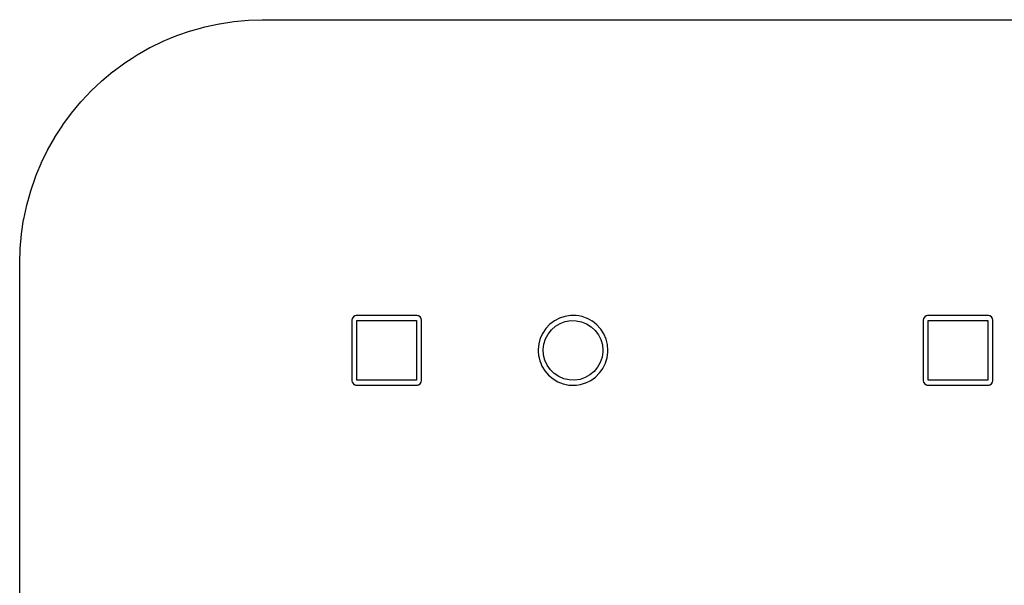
# Model space of a CAD drawing. Extents: x 0.01 to 2.39, y 0.01 to 1.96.
# Tile 2 of 3: x 0.02 to 1.58, y 1.06 to 1.96. Entities that reach past the tile are written whole.
import ezdxf

# ---------------------------------------------------------------- set-up
doc = ezdxf.new("R2010")
doc.units = 0
doc.header["$MEASUREMENT"] = 0
doc.layers.add('BLACK', color=7, linetype='CONTINUOUS')

msp = doc.modelspace()

# ---------------------------------------------------------------- linework, layer by layer
at = {"layer": 'BLACK', "linetype": 'CONTINUOUS'}
for p, q in [((0.311513, 1.94945), (0.334007, 1.95428)), ((0.334007, 1.95428), (0.334302, 1.95433)), ((0.334302, 1.95433), (0.357047, 1.95779)), ((0.357047, 1.95779), (0.357344, 1.95783)), ((0.357344, 1.95783), (0.3688, 1.95887)), ((0.3688, 1.95887), (0.380256, 1.95991)), ((0.380256, 1.95991), (0.380554, 1.95993)), ((0.380554, 1.95993), (0.402271, 1.96059)), ((0.402271, 1.96059), (0.402609, 1.96055)), ((0.402609, 1.96055), (0.403142, 1.96055)), ((0.403142, 1.96055), (0.403687, 1.96043)), ((0.403687, 1.96043), (0.404232, 1.96055)), ((0.404232, 1.96055), (0.404424, 1.96055)), ((0.404424, 1.96055), (0.405136, 1.96063)), ((0.405136, 1.96063), (1.99484, 1.96063)), ((0.255186, 1.93071), (0.266747, 1.9355)), ((0.266747, 1.9355), (0.267026, 1.93561)), ((0.267026, 1.93561), (0.288775, 1.94311)), ((0.288775, 1.94311), (0.28906, 1.9432)), ((0.28906, 1.9432), (0.304218, 1.94743)), ((0.304218, 1.94743), (0.311222, 1.94938)), ((0.311222, 1.94938), (0.311513, 1.94945)), ((0.224533, 1.9165), (0.245218, 1.92657)), ((0.245218, 1.92657), (0.245491, 1.9267)), ((0.245491, 1.9267), (0.255186, 1.93071)), ((0.19636, 1.89998), (0.203972, 1.90491)), ((0.203972, 1.90491), (0.204229, 1.90506)), ((0.204229, 1.90506), (0.224268, 1.91636)), ((0.224268, 1.91636), (0.224533, 1.9165)), ((0.165875, 1.87861), (0.184406, 1.89224)), ((0.184406, 1.89224), (0.184652, 1.89241)), ((0.184652, 1.89241), (0.19636, 1.89998)), ((0.147966, 1.86369), (0.165639, 1.87842)), ((0.165639, 1.87842), (0.165875, 1.87861)), ((0.139787, 1.85601), (0.147741, 1.8635)), ((0.147741, 1.8635), (0.147966, 1.86369)), ((0.12485, 1.84122), (0.130778, 1.84752)), ((0.130778, 1.84752), (0.130989, 1.84773)), ((0.130989, 1.84773), (0.139787, 1.85601)), ((0.10008, 1.81287), (0.114809, 1.83054)), ((0.114809, 1.83054), (0.115008, 1.83076)), ((0.115008, 1.83076), (0.12485, 1.84122)), ((0.08626, 1.7941), (0.099896, 1.81263)), ((0.099896, 1.81263), (0.10008, 1.81287)), ((0.073599, 1.77453), (0.078846, 1.78265)), ((0.078846, 1.78265), (0.08609, 1.79385)), ((0.08609, 1.79385), (0.08626, 1.7941)), ((0.062142, 1.75424), (0.073444, 1.77428)), ((0.073444, 1.77428), (0.073599, 1.77453)), ((0.051931, 1.73329), (0.062003, 1.75397)), ((0.062003, 1.75397), (0.062142, 1.75424)), ((0.045287, 1.71727), (0.051808, 1.73301)), ((0.051808, 1.73301), (0.051931, 1.73329)), ((0.043004, 1.71176), (0.045287, 1.71727)), ((0.035393, 1.68973), (0.042898, 1.71148)), ((0.042898, 1.71148), (0.043004, 1.71176)), ((0.031078, 1.67429), (0.035304, 1.68944)), ((0.035304, 1.68944), (0.035393, 1.68973)), ((0.029126, 1.66728), (0.031078, 1.67429)), ((0.024225, 1.6445), (0.029054, 1.66699)), ((0.029054, 1.66699), (0.029126, 1.66728)), ((0.02071, 1.62146), (0.024171, 1.6442)), ((0.024171, 1.6442), (0.024225, 1.6445)), ((0.018592, 1.59825), (0.020674, 1.62116)), ((0.020674, 1.62116), (0.02071, 1.62146)), ((0.017916, 1.57621), (0.018573, 1.59795)), ((0.018573, 1.59795), (0.018592, 1.59825)), ((0.017954, 1.57582), (0.017916, 1.57621)), ((0.017874, 1.57335), (0.017951, 1.57402)), ((0.017874, 0.17), (0.017874, 1.57335)), ((0.017951, 1.57424), (0.018076, 1.57479)), ((0.017951, 1.57402), (0.017951, 1.57424)), ((0.017953, 1.57533), (0.017954, 1.57582)), ((0.018076, 1.57479), (0.017953, 1.57533)), ((0.544926, 1.48733), (0.544469, 1.48503)), ((0.544469, 1.48503), (0.544469, 1.38899)), ((0.546671, 1.48994), (0.544926, 1.48733)), ((0.549282, 1.49169), (0.546671, 1.48994)), ((0.549761, 1.49178), (0.549282, 1.49169)), ((0.551346, 1.4921), (0.549761, 1.49178)), ((0.549761, 1.49178), (0.549761, 1.49178)), ((0.551585, 1.49215), (0.551346, 1.4921)), ((0.647628, 1.49215), (0.551585, 1.49215)), ((0.552362, 1.38976), (0.552362, 1.48425)), ((0.552362, 1.48425), (0.64685, 1.48425)), ((0.64685, 1.48425), (0.64685, 1.38976)), ((0.647867, 1.4921), (0.647628, 1.49215)), ((0.649451, 1.49178), (0.647867, 1.4921)), ((0.64993, 1.49169), (0.649451, 1.49178)), ((0.649451, 1.49178), (0.649451, 1.49178)), ((0.652541, 1.48994), (0.64993, 1.49169)), ((0.654286, 1.48733), (0.652541, 1.48994)), ((0.654744, 1.48503), (0.654286, 1.48733)), ((0.654744, 1.38899), (0.654744, 1.48503)), ((0.8654, 1.48382), (0.858149, 1.47838)), ((0.867713, 1.48503), (0.8654, 1.48382)), ((0.873261, 1.48792), (0.867713, 1.48503)), ((0.873442, 1.48801), (0.873261, 1.48792)), ((0.873261, 1.48792), (0.873261, 1.48792)), ((0.88206, 1.49083), (0.873442, 1.48801)), ((0.874543, 1.47965), (0.882654, 1.48264)), ((0.891022, 1.4922), (0.88206, 1.49083)), ((0.882654, 1.48264), (0.891175, 1.48411)), ((0.891226, 1.4922), (0.891022, 1.4922)), ((0.891175, 1.48411), (0.89982, 1.48399)), ((0.896685, 1.49213), (0.891226, 1.4922)), ((0.891226, 1.4922), (0.891226, 1.4922)), ((0.900089, 1.49209), (0.896685, 1.49213)), ((0.89982, 1.48399), (0.9083, 1.48231)), ((0.903866, 1.49142), (0.900089, 1.49209)), ((0.908814, 1.49053), (0.903866, 1.49142)), ((0.909015, 1.4905), (0.908814, 1.49053)), ((0.908814, 1.49053), (0.908814, 1.49053)), ((0.909207, 1.49043), (0.909015, 1.4905)), ((0.91737, 1.48754), (0.909207, 1.49043)), ((0.909207, 1.49043), (0.909207, 1.49043)), ((0.917562, 1.48747), (0.91737, 1.48754)), ((0.91737, 1.48754), (0.91737, 1.48754)), ((0.91774, 1.48737), (0.917562, 1.48747)), ((0.925321, 1.48319), (0.91774, 1.48737)), ((0.91774, 1.48737), (0.91774, 1.48737)), ((0.925499, 1.48309), (0.925321, 1.48319)), ((0.925321, 1.48319), (0.925321, 1.48319)), ((0.925659, 1.48296), (0.925499, 1.48309)), ((0.932455, 1.4776), (0.925659, 1.48296)), ((0.925659, 1.48296), (0.925659, 1.48296)), ((1.45044, 1.48733), (1.44998, 1.48503)), ((1.44998, 1.48503), (1.44998, 1.38899)), ((1.45218, 1.48994), (1.45044, 1.48733)), ((1.45479, 1.49169), (1.45218, 1.48994)), ((1.45527, 1.49178), (1.45479, 1.49169)), ((1.45686, 1.4921), (1.45527, 1.49178)), ((1.45527, 1.49178), (1.45527, 1.49178)), ((1.4571, 1.49215), (1.45686, 1.4921)), ((1.55314, 1.49215), (1.4571, 1.49215)), ((1.45787, 1.38976), (1.45787, 1.48425)), ((1.45787, 1.48425), (1.55236, 1.48425)), ((1.55236, 1.48425), (1.55236, 1.38976)), ((1.55338, 1.4921), (1.55314, 1.49215)), ((1.55496, 1.49178), (1.55338, 1.4921)), ((1.55544, 1.49169), (1.55496, 1.49178)), ((1.55496, 1.49178), (1.55496, 1.49178)), ((1.55805, 1.48994), (1.55544, 1.49169)), ((1.5598, 1.48733), (1.55805, 1.48994)), ((1.56026, 1.48503), (1.5598, 1.48733)), ((1.56026, 1.38899), (1.56026, 1.48503)), ((0.851885, 1.47183), (0.846776, 1.46434)), ((0.858149, 1.47838), (0.851885, 1.47183)), ((0.85526, 1.46274), (0.860612, 1.46953)), ((0.860612, 1.46953), (0.867113, 1.47523)), ((0.867113, 1.47523), (0.874543, 1.47965)), ((0.9083, 1.48231), (0.91633, 1.4791)), ((0.91633, 1.4791), (0.923642, 1.47449)), ((0.923642, 1.47449), (0.929991, 1.46862)), ((0.929991, 1.46862), (0.935164, 1.46169)), ((0.932615, 1.47747), (0.932455, 1.4776)), ((0.932455, 1.4776), (0.932455, 1.4776)), ((0.932752, 1.47732), (0.932615, 1.47747)), ((0.937904, 1.47166), (0.932752, 1.47732)), ((0.932752, 1.47732), (0.932752, 1.47732)), ((0.938717, 1.47077), (0.937904, 1.47166)), ((0.943642, 1.46315), (0.938717, 1.47077)), ((0.842958, 1.45611), (0.840535, 1.44738)), ((0.846226, 1.46315), (0.842958, 1.45611)), ((0.84669, 1.46415), (0.846226, 1.46315)), ((0.846776, 1.46434), (0.84669, 1.46415)), ((0.84669, 1.46415), (0.84669, 1.46415)), ((0.84867, 1.44683), (0.851234, 1.45509)), ((0.851234, 1.45509), (0.85526, 1.46274)), ((0.935164, 1.46169), (0.938988, 1.45394)), ((0.938988, 1.45394), (0.941335, 1.44562)), ((0.947257, 1.45484), (0.943642, 1.46315)), ((0.949466, 1.44604), (0.947257, 1.45484)), ((0.840535, 1.44738), (0.839572, 1.43836)), ((0.839572, 1.43836), (0.839583, 1.43816)), ((0.839583, 1.43816), (0.839583, 1.43816)), ((0.839583, 1.43816), (0.839798, 1.43444)), ((0.847654, 1.43824), (0.84867, 1.44683)), ((0.848219, 1.42962), (0.847654, 1.43824)), ((0.941335, 1.44562), (0.942126, 1.43701)), ((0.942126, 1.43701), (0.942061, 1.43454)), ((0.950209, 1.43701), (0.949466, 1.44604)), ((0.950143, 1.43431), (0.950209, 1.43701)), ((0.839798, 1.43444), (0.840094, 1.42931)), ((0.840094, 1.42931), (0.840138, 1.42911)), ((0.840138, 1.42911), (0.840138, 1.42911)), ((0.840138, 1.42911), (0.840993, 1.42532)), ((0.840993, 1.42532), (0.842087, 1.42046)), ((0.842087, 1.42046), (0.842163, 1.42027)), ((0.842163, 1.42027), (0.842163, 1.42027)), ((0.842163, 1.42027), (0.843639, 1.41664)), ((0.850348, 1.42124), (0.848219, 1.42962)), ((0.853967, 1.41339), (0.850348, 1.42124)), ((0.940821, 1.42598), (0.938042, 1.41779)), ((0.942061, 1.43454), (0.940821, 1.42598)), ((0.946323, 1.41664), (0.947545, 1.42066)), ((0.947545, 1.42066), (0.9489, 1.42512)), ((0.9489, 1.42512), (0.948959, 1.42532)), ((0.9489, 1.42512), (0.9489, 1.42512)), ((0.948959, 1.42532), (0.950143, 1.43431)), ((0.843639, 1.41664), (0.845498, 1.41206)), ((0.845498, 1.41206), (0.850235, 1.40433)), ((0.858957, 1.40633), (0.853967, 1.41339)), ((0.86515, 1.40029), (0.858957, 1.40633)), ((0.933817, 1.41025), (0.928289, 1.4036)), ((0.938042, 1.41779), (0.933817, 1.41025)), ((0.939302, 1.40433), (0.942187, 1.40835)), ((0.942187, 1.40835), (0.942306, 1.40851)), ((0.942306, 1.40851), (0.946323, 1.41664)), ((0.544469, 1.38899), (0.544926, 1.38668)), ((0.64685, 1.38976), (0.552362, 1.38976)), ((0.654286, 1.38668), (0.654744, 1.38899)), ((0.850235, 1.40433), (0.856172, 1.39748)), ((0.856172, 1.39748), (0.863148, 1.39169)), ((0.863148, 1.39169), (0.870976, 1.38711)), ((0.872339, 1.39549), (0.86515, 1.40029)), ((0.880283, 1.39208), (0.872339, 1.39549)), ((0.888715, 1.39017), (0.880283, 1.39208)), ((0.897354, 1.38983), (0.888715, 1.39017)), ((0.905911, 1.39107), (0.897354, 1.38983)), ((0.914098, 1.39385), (0.905911, 1.39107)), ((0.921641, 1.39807), (0.914098, 1.39385)), ((0.915069, 1.3855), (0.922195, 1.38899)), ((0.928289, 1.4036), (0.921641, 1.39807)), ((0.922195, 1.38899), (0.923212, 1.38948)), ((0.923212, 1.38948), (0.930593, 1.39475)), ((0.930593, 1.39475), (0.937015, 1.40115)), ((0.937015, 1.40115), (0.939302, 1.40433)), ((1.44998, 1.38899), (1.45044, 1.38668)), ((1.55236, 1.38976), (1.45787, 1.38976)), ((1.5598, 1.38668), (1.56026, 1.38899)), ((0.544926, 1.38668), (0.546671, 1.38407)), ((0.546671, 1.38407), (0.549282, 1.38233)), ((0.549282, 1.38233), (0.549761, 1.38223)), ((0.549761, 1.38223), (0.549761, 1.38223)), ((0.549761, 1.38223), (0.550615, 1.38206)), ((0.550615, 1.38206), (0.551585, 1.38187)), ((0.551585, 1.38187), (0.647628, 1.38187)), ((0.647628, 1.38187), (0.648597, 1.38206)), ((0.648597, 1.38206), (0.649451, 1.38223)), ((0.649451, 1.38223), (0.64993, 1.38233)), ((0.649451, 1.38223), (0.649451, 1.38223)), ((0.64993, 1.38233), (0.652541, 1.38407)), ((0.652541, 1.38407), (0.654286, 1.38668)), ((0.870976, 1.38711), (0.879446, 1.38388)), ((0.879446, 1.38388), (0.879646, 1.38384)), ((0.879646, 1.38384), (0.879646, 1.38384)), ((0.879646, 1.38384), (0.879822, 1.3838)), ((0.879822, 1.3838), (0.888331, 1.38207)), ((0.888331, 1.38207), (0.893439, 1.38188)), ((0.893439, 1.38188), (0.897188, 1.38175)), ((0.897188, 1.38175), (0.897189, 1.38175)), ((0.897189, 1.38175), (0.897392, 1.38174)), ((0.897392, 1.38174), (0.897593, 1.38176)), ((0.897593, 1.38176), (0.900326, 1.38211)), ((0.897593, 1.38176), (0.897593, 1.38176)), ((0.900326, 1.38211), (0.906385, 1.38289)), ((0.906385, 1.38289), (0.90658, 1.38295)), ((0.90658, 1.38295), (0.914874, 1.38544)), ((0.90658, 1.38295), (0.90658, 1.38295)), ((0.914874, 1.38544), (0.915069, 1.3855)), ((0.914874, 1.38544), (0.914874, 1.38544)), ((1.45044, 1.38668), (1.45218, 1.38407)), ((1.45218, 1.38407), (1.45479, 1.38233)), ((1.45479, 1.38233), (1.45527, 1.38223)), ((1.45527, 1.38223), (1.45527, 1.38223)), ((1.45527, 1.38223), (1.45613, 1.38206)), ((1.45613, 1.38206), (1.4571, 1.38187)), ((1.4571, 1.38187), (1.55314, 1.38187)), ((1.55314, 1.38187), (1.55411, 1.38206)), ((1.55411, 1.38206), (1.55496, 1.38223)), ((1.55496, 1.38223), (1.55544, 1.38233)), ((1.55496, 1.38223), (1.55496, 1.38223)), ((1.55544, 1.38233), (1.55805, 1.38407)), ((1.55805, 1.38407), (1.5598, 1.38668))]:
    msp.add_line(p, q, dxfattribs=at)

doc.saveas('drawing.dxf')
